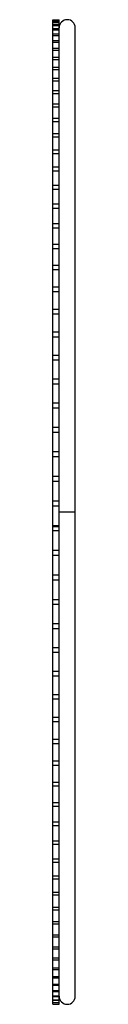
# Paper-space layout '_Derecha' of a CAD drawing. Header units: millimetres. Extents: x -5 to 3, y -152 to 152.
import ezdxf

# ---------------------------------------------------------------- set-up
doc = ezdxf.new("R2010")
doc.units = ezdxf.units.MM

psp = doc.layouts.new('_Derecha')

# ---------------------------------------------------------------- linework, layer by layer
at = {"color": 7, "linetype": 'Continuous', "lineweight": 25}
for p, q in [((-4.5, -152.48), (-4.5, 152.49)), ((-4.5, 152.49), (-2.5, 152.49)), ((-4.5, 152.38), (-2.5, 152.38)), ((-4.5, 152.18), (-2.5, 152.18)), ((-4.5, 151.88), (-2.5, 151.88)), ((-4.5, 151.61), (-2.5, 151.61)), ((-4.5, 150.99), (-2.5, 150.99)), ((-4.5, 150.65), (-2.5, 150.65)), ((-4.5, 149.73), (-2.5, 149.73)), ((-2.5, 75.14), (-2.5, 152.49)), ((2.5, -150), (2.5, 150)), ((-4.5, 149.31), (-2.5, 149.31)), ((-4.5, 148.08), (-2.5, 148.08)), ((-4.5, 147.59), (-2.5, 147.59)), ((-4.5, 146.07), (-2.5, 146.07)), ((-4.5, 145.5), (-2.5, 145.5)), ((-4.5, 143.68), (-2.5, 143.68)), ((-4.5, 143.04), (-2.5, 143.04)), ((-4.5, 140.93), (-2.5, 140.93)), ((-4.5, 140.22), (-2.5, 140.22)), ((-4.5, 137.83), (-2.5, 137.83)), ((-4.5, 137.05), (-2.5, 137.05)), ((-4.5, 134.37), (-2.5, 134.37)), ((-4.5, 133.53), (-2.5, 133.53)), ((-4.5, 130.58), (-2.5, 130.58)), ((-4.5, 129.67), (-2.5, 129.67)), ((-4.5, 126.46), (-2.5, 126.46)), ((-4.5, 125.49), (-2.5, 125.49)), ((-4.5, 122.01), (-2.5, 122.01)), ((-4.5, 120.99), (-2.5, 120.99)), ((-4.5, 117.26), (-2.5, 117.26)), ((-4.5, 116.18), (-2.5, 116.18)), ((-4.5, 112.22), (-2.5, 112.22)), ((-4.5, 111.08), (-2.5, 111.08)), ((-4.5, 106.89), (-2.5, 106.89)), ((-4.5, 105.7), (-2.5, 105.7)), ((-4.5, 101.29), (-2.5, 101.29)), ((-4.5, 100.05), (-2.5, 100.05)), ((-4.5, 95.43), (-2.5, 95.43)), ((-4.5, 94.15), (-2.5, 94.15)), ((-4.5, 89.33), (-2.5, 89.33)), ((-4.5, 88.01), (-2.5, 88.01)), ((-4.5, 83.01), (-2.5, 83.01)), ((-4.5, 81.65), (-2.5, 81.65)), ((-4.5, 76.48), (-2.5, 76.48)), ((-4.5, 75.08), (-2.5, 75.08)), ((-2.5, -28.01), (-2.5, 75.08)), ((-4.5, 69.75), (-2.5, 69.75)), ((-4.5, 68.32), (-2.5, 68.32)), ((-4.5, 62.85), (-2.5, 62.85)), ((-4.5, 61.39), (-2.5, 61.39)), ((-4.5, 55.79), (-2.5, 55.79)), ((-4.5, 54.31), (-2.5, 54.31)), ((-4.5, 48.59), (-2.5, 48.59)), ((-4.5, 47.09), (-2.5, 47.09)), ((-4.5, 41.26), (-2.5, 41.26)), ((-4.5, 39.75), (-2.5, 39.75)), ((-4.5, 33.84), (-2.5, 33.84)), ((-4.5, 32.31), (-2.5, 32.31)), ((-4.5, 26.32), (-2.5, 26.32)), ((-4.5, 24.78), (-2.5, 24.78)), ((-4.5, 18.74), (-2.5, 18.74)), ((-4.5, 17.2), (-2.5, 17.2)), ((-4.5, 11.11), (-2.5, 11.11)), ((-4.5, 9.57), (-2.5, 9.57)), ((-4.5, 3.46), (-2.5, 3.46)), ((-4.5, 1.91), (-2.5, 1.91)), ((-2.5, 0), (2.5, 0)), ((-4.5, -4.21), (-2.5, -4.21)), ((-2.5, -4.59), (-4.5, -4.59)), ((-4.5, -5.74), (-2.5, -5.74)), ((-4.5, -11.86), (-2.5, -11.86)), ((-4.5, -13.39), (-2.5, -13.39)), ((-4.5, -19.49), (-2.5, -19.49)), ((-4.5, -21), (-2.5, -21)), ((-4.5, -27.06), (-2.5, -27.06)), ((-4.5, -28.55), (-2.5, -28.55)), ((-2.5, -77.13), (-2.5, -28.11)), ((-4.5, -34.57), (-2.5, -34.57)), ((-4.5, -36.04), (-2.5, -36.04)), ((-4.5, -41.99), (-2.5, -41.99)), ((-4.5, -43.43), (-2.5, -43.43)), ((-4.5, -49.3), (-2.5, -49.3)), ((-4.5, -50.71), (-2.5, -50.71)), ((-4.5, -56.49), (-2.5, -56.49)), ((-4.5, -57.87), (-2.5, -57.87)), ((-4.5, -63.53), (-2.5, -63.53)), ((-4.5, -64.88), (-2.5, -64.88)), ((-4.5, -70.42), (-2.5, -70.42)), ((-4.5, -71.72), (-2.5, -71.72)), ((-4.5, -77.13), (-2.5, -77.13)), ((-4.5, -78.39), (-2.5, -78.39)), ((-2.5, -152.48), (-2.5, -77.17)), ((-4.5, -83.64), (-2.5, -83.64)), ((-4.5, -84.86), (-2.5, -84.86)), ((-4.5, -89.94), (-2.5, -89.94)), ((-4.5, -91.11), (-2.5, -91.11)), ((-4.5, -96.01), (-2.5, -96.01)), ((-4.5, -97.13), (-2.5, -97.13)), ((-4.5, -101.85), (-2.5, -101.85)), ((-4.5, -102.91), (-2.5, -102.91)), ((-4.5, -107.42), (-2.5, -107.42)), ((-4.5, -108.42), (-2.5, -108.42)), ((-4.5, -112.72), (-2.5, -112.72)), ((-4.5, -113.66), (-2.5, -113.66)), ((-4.5, -117.74), (-2.5, -117.74)), ((-4.5, -118.62), (-2.5, -118.62)), ((-4.5, -122.46), (-2.5, -122.46)), ((-4.5, -123.28), (-2.5, -123.28)), ((-4.5, -126.87), (-2.5, -126.87)), ((-4.5, -127.62), (-2.5, -127.62)), ((-4.5, -130.97), (-2.5, -130.97)), ((-4.5, -131.64), (-2.5, -131.64)), ((-4.5, -134.73), (-2.5, -134.73)), ((-4.5, -135.33), (-2.5, -135.33)), ((-4.5, -138.15), (-2.5, -138.15)), ((-4.5, -138.68), (-2.5, -138.68)), ((-4.5, -141.22), (-2.5, -141.22)), ((-4.5, -141.68), (-2.5, -141.68)), ((-4.5, -143.93), (-2.5, -143.93)), ((-4.5, -144.32), (-2.5, -144.32)), ((-4.5, -146.28), (-2.5, -146.28)), ((-4.5, -146.59), (-2.5, -146.59)), ((-4.5, -148.26), (-2.5, -148.26)), ((-4.5, -148.5), (-2.5, -148.5)), ((-4.5, -149.87), (-2.5, -149.87)), ((-4.5, -150.03), (-2.5, -150.03)), ((-4.5, -151.1), (-2.5, -151.1)), ((-4.5, -151.18), (-2.5, -151.18)), ((-4.5, -151.94), (-2.5, -151.94)), ((-4.5, -151.94), (-2.5, -151.94)), ((-4.5, -152.41), (-2.5, -152.41)), ((-4.5, -152.48), (-2.5, -152.48))]:
    psp.add_line(p, q, dxfattribs=at)
for centre, start, end in [((0, 150), 0, 180), ((0, -150), 180, 0)]:
    psp.add_arc(centre, 2.5, start, end, dxfattribs=at)

doc.saveas('drawing.dxf')
